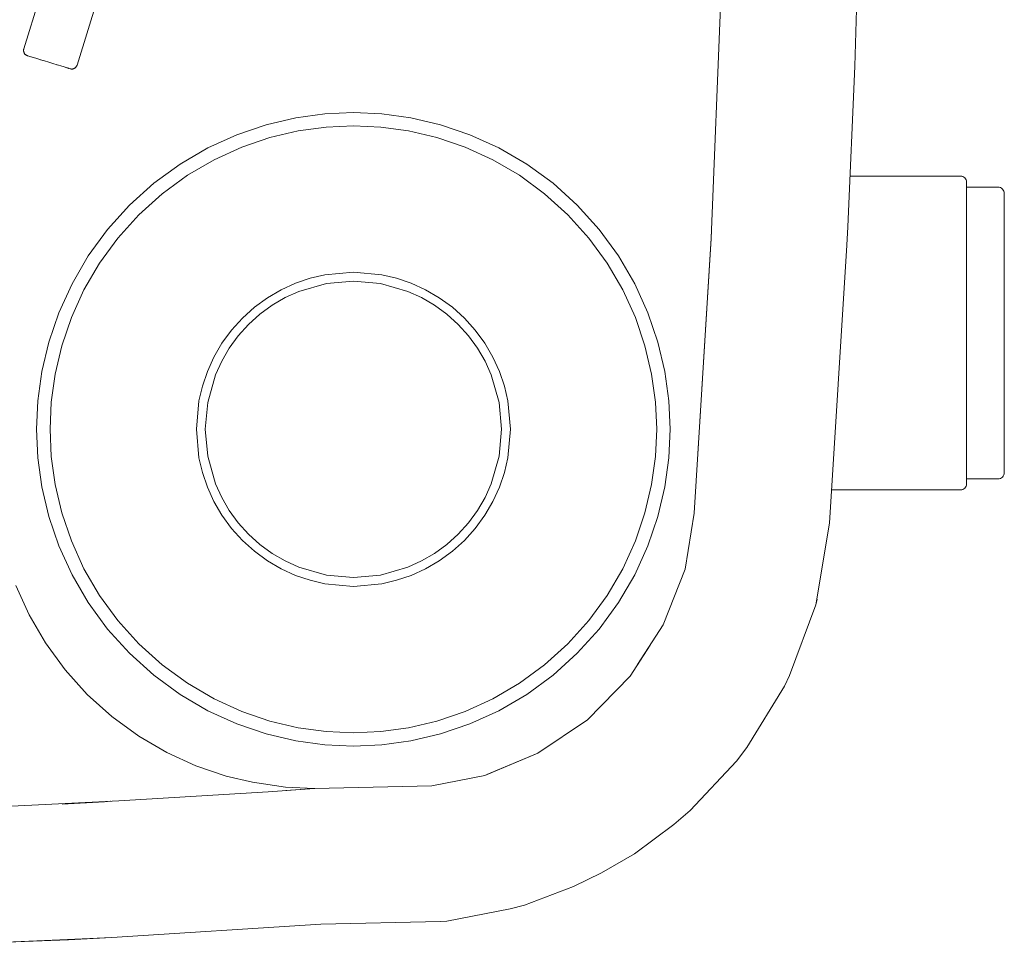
# Model space of a CAD drawing. Header units: millimetres. Extents: x -264 to 244, y -177 to 250.
# Tile 5 of 11: x 87 to 244, y -176 to -28. Entities that reach past the tile are written whole.
import ezdxf

# ---------------------------------------------------------------- set-up
doc = ezdxf.new("R2010")
doc.units = ezdxf.units.MM
doc.header["$MEASUREMENT"] = 0
doc.layers.add('material 1', color=7, linetype='Continuous')

msp = doc.modelspace()

# ---------------------------------------------------------------- linework, layer by layer
at = {"layer": 'material 1', "color": 7, "linetype": 'Continuous', "lineweight": 0}
for p, q in [((197.41, -62.97), (199.17, -18.83)), ((220.22, -35.64), (220.75, -19.43)), ((91.42, -22.15), (88.13, -32.88)), ((96.59, -35.48), (99.95, -24.58)), ((88.1, -33), (88.09, -33.07)), ((88.09, -33.07), (88.09, -33.13)), ((88.09, -33.13), (88.09, -33.19)), ((88.09, -33.19), (88.1, -33.26)), ((88.11, -32.94), (88.1, -33)), ((88.1, -33.26), (88.11, -33.32)), ((88.13, -32.88), (88.11, -32.94)), ((88.11, -33.32), (88.12, -33.38)), ((88.12, -33.38), (88.14, -33.44)), ((88.14, -33.44), (88.17, -33.5)), ((88.17, -33.5), (88.19, -33.56)), ((88.19, -33.56), (88.23, -33.62)), ((88.23, -33.62), (88.26, -33.67)), ((88.26, -33.67), (88.3, -33.72)), ((88.3, -33.72), (88.35, -33.77)), ((88.35, -33.77), (88.4, -33.81)), ((88.4, -33.81), (88.45, -33.85)), ((88.45, -33.85), (88.5, -33.88)), ((88.5, -33.88), (88.55, -33.92)), ((88.55, -33.92), (88.61, -33.94)), ((88.61, -33.94), (88.67, -33.97)), ((88.67, -33.97), (88.74, -33.99)), ((88.67, -33.97), (88.68, -33.97)), ((88.74, -33.99), (88.93, -34.05)), ((89.48, -34.22), (88.93, -34.05)), ((88.93, -34.05), (88.93, -34.05)), ((89.27, -34.15), (89.25, -34.15)), ((89.25, -34.15), (89.68, -34.28)), ((89.68, -34.28), (90.19, -34.44)), ((90.19, -34.44), (90.19, -34.44)), ((91.14, -34.73), (90.2, -34.44)), ((90.83, -34.63), (90.79, -34.62)), ((90.79, -34.62), (90.79, -34.62)), ((90.79, -34.62), (91.43, -34.82)), ((91.43, -34.82), (92.1, -35.02)), ((92.1, -35.02), (92.77, -35.23)), ((92.77, -35.23), (93.41, -35.43)), ((93.29, -35.39), (93.99, -35.61)), ((93.39, -35.42), (93.41, -35.43)), ((93.41, -35.43), (93.41, -35.43)), ((94, -35.61), (94, -35.61)), ((94, -35.61), (94.52, -35.77)), ((94.52, -35.77), (94.95, -35.9)), ((94.9, -35.88), (95.53, -36.08)), ((94.95, -35.9), (95.27, -36)), ((95.25, -35.99), (95.27, -36)), ((96.15, -36.01), (96.21, -35.98)), ((96.21, -35.98), (96.26, -35.94)), ((96.26, -35.94), (96.31, -35.9)), ((96.31, -35.9), (96.36, -35.86)), ((96.36, -35.86), (96.4, -35.81)), ((96.4, -35.81), (96.45, -35.76)), ((96.45, -35.76), (96.48, -35.71)), ((96.48, -35.71), (96.52, -35.66)), ((96.52, -35.66), (96.55, -35.6)), ((96.55, -35.6), (96.57, -35.54)), ((96.57, -35.54), (96.59, -35.48)), ((219.12, -61.19), (220.22, -35.64)), ((95.53, -36.08), (95.59, -36.09)), ((95.53, -36.08), (95.53, -36.08)), ((95.59, -36.09), (95.65, -36.1)), ((95.65, -36.1), (95.72, -36.11)), ((95.72, -36.11), (95.78, -36.11)), ((95.78, -36.11), (95.85, -36.1)), ((95.85, -36.1), (95.91, -36.09)), ((95.91, -36.09), (95.97, -36.08)), ((95.97, -36.08), (96.03, -36.06)), ((96.03, -36.06), (96.09, -36.04)), ((96.09, -36.04), (96.15, -36.01)), ((136, -43.21), (131.36, -43.85)), ((140.52, -43), (136, -43.21)), ((145.05, -43.21), (140.52, -43)), ((149.68, -43.85), (145.05, -43.21)), ((126.67, -44.95), (121.99, -46.54)), ((131.36, -43.85), (126.67, -44.95)), ((136.19, -45.33), (131.75, -45.94)), ((140.52, -45.13), (136.19, -45.33)), ((144.86, -45.33), (140.52, -45.13)), ((149.3, -45.94), (144.86, -45.33)), ((154.38, -44.95), (149.68, -43.85)), ((159.06, -46.54), (154.38, -44.95)), ((121.99, -46.54), (117.4, -48.63)), ((131.75, -45.94), (127.25, -46.99)), ((153.79, -46.99), (149.3, -45.94)), ((163.65, -48.63), (159.06, -46.54)), ((122.77, -48.52), (118.37, -50.52)), ((127.25, -46.99), (122.77, -48.52)), ((158.27, -48.52), (153.79, -46.99)), ((162.67, -50.52), (158.27, -48.52)), ((117.4, -48.63), (112.97, -51.21)), ((168.07, -51.21), (163.65, -48.63)), ((112.97, -51.21), (108.79, -54.26)), ((118.37, -50.52), (114.13, -52.99)), ((166.91, -52.99), (162.67, -50.52)), ((172.26, -54.26), (168.07, -51.21)), ((114.13, -52.99), (110.13, -55.92)), ((170.92, -55.92), (166.91, -52.99)), ((237.08, -53.14), (219.47, -53.14)), ((237.24, -53.15), (237.08, -53.14)), ((237.24, -53.15), (237.42, -53.2)), ((237.42, -53.2), (237.58, -53.29)), ((108.79, -54.26), (104.92, -57.75)), ((176.12, -57.75), (172.26, -54.26)), ((237.58, -53.29), (237.73, -53.41)), ((237.73, -53.41), (237.85, -53.55)), ((237.85, -53.55), (237.93, -53.72)), ((237.93, -53.72), (237.98, -53.89)), ((237.98, -53.89), (238, -54.06)), ((238, -54.06), (238, -54.16)), ((238, -54.16), (238, -54.35)), ((238, -54.35), (238, -54.72)), ((238, -54.72), (238, -55.23)), ((110.13, -55.92), (106.42, -59.25)), ((174.62, -59.25), (170.92, -55.92)), ((238, -54.88), (243, -54.88)), ((238, -55.74), (238, -55.23)), ((238, -55.74), (238, -56.74)), ((243.18, -54.89), (243, -54.88)), ((243.18, -54.89), (243.37, -54.95)), ((243.37, -54.95), (243.55, -55.04)), ((243.55, -55.04), (243.71, -55.17)), ((243.71, -55.17), (243.84, -55.33)), ((243.84, -55.33), (243.93, -55.51)), ((243.93, -55.51), (243.98, -55.69)), ((243.98, -55.69), (244, -55.88)), ((244, -55.88), (244, -55.97)), ((244, -55.97), (244, -56.15)), ((244, -56.15), (244, -56.49)), ((104.92, -57.75), (101.43, -61.62)), ((179.61, -61.62), (176.12, -57.75)), ((238, -56.74), (238, -57.97)), ((244, -56.49), (244, -56.96)), ((244, -57.43), (244, -56.96)), ((244, -57.43), (244, -58.35)), ((106.42, -59.25), (103.09, -62.96)), ((177.96, -62.96), (174.62, -59.25)), ((238, -57.97), (238, -59.43)), ((238, -59.43), (238, -61.09)), ((244, -58.35), (244, -59.49)), ((244, -59.49), (244, -60.84)), ((244, -60.84), (244, -62.37)), ((101.43, -61.62), (98.38, -65.8)), ((182.66, -65.8), (179.61, -61.62)), ((197.41, -62.97), (197.45, -61.8)), ((219.12, -61.19), (218.97, -64.07)), ((238, -61.09), (238, -62.93)), ((244, -62.37), (244, -64.08)), ((103.09, -62.96), (100.16, -66.97)), ((180.88, -66.97), (177.96, -62.96)), ((194.68, -106.69), (197.41, -62.97)), ((194.68, -106.69), (197.4, -63.01)), ((197.4, -63.01), (197.41, -62.97)), ((216.22, -108.27), (218.97, -64.07)), ((238, -62.93), (238, -63.95)), ((238, -63.95), (238, -65.11)), ((244, -64.08), (244, -65.02)), ((238, -65.11), (238, -66.3)), ((244, -65.02), (244, -66.45)), ((98.38, -65.8), (95.8, -70.23)), ((100.16, -66.97), (97.69, -71.2)), ((183.36, -71.2), (180.88, -66.97)), ((185.25, -70.23), (182.66, -65.8)), ((238, -66.3), (238, -67.55)), ((244, -66.45), (244, -67.95)), ((135.98, -68.81), (133.65, -69.35)), ((140.52, -68.39), (135.98, -68.81)), ((145.06, -68.81), (140.52, -68.39)), ((147.39, -69.35), (145.06, -68.81)), ((238, -67.55), (238, -68.82)), ((238, -68.82), (238, -70.58)), ((244, -67.95), (244, -69.52)), ((95.8, -70.23), (93.71, -74.82)), ((131.33, -70.14), (129.06, -71.18)), ((133.65, -69.35), (131.33, -70.14)), ((136.24, -70.19), (131.85, -71.45)), ((140.52, -69.8), (136.24, -70.19)), ((144.81, -70.19), (140.52, -69.8)), ((149.19, -71.45), (144.81, -70.19)), ((149.71, -70.14), (147.39, -69.35)), ((151.99, -71.18), (149.71, -70.14)), ((187.34, -74.82), (185.25, -70.23)), ((244, -69.52), (244, -71.14)), ((97.69, -71.2), (95.69, -75.6)), ((129.06, -71.18), (126.86, -72.46)), ((131.85, -71.45), (129.7, -72.43)), ((151.34, -72.43), (149.19, -71.45)), ((154.18, -72.46), (151.99, -71.18)), ((185.36, -75.6), (183.36, -71.2)), ((238, -70.58), (238, -72.39)), ((244, -71.14), (244, -72.82)), ((126.86, -72.46), (124.79, -73.97)), ((129.7, -72.43), (127.63, -73.64)), ((153.41, -73.64), (151.34, -72.43)), ((156.26, -73.97), (154.18, -72.46)), ((238, -72.39), (238, -74.24)), ((244, -72.82), (244, -74.53)), ((93.71, -74.82), (92.12, -79.5)), ((124.79, -73.97), (122.87, -75.7)), ((125.67, -75.06), (123.86, -76.7)), ((127.63, -73.64), (125.67, -75.06)), ((155.37, -75.06), (153.41, -73.64)), ((157.18, -76.7), (155.37, -75.06)), ((158.17, -75.7), (156.26, -73.97)), ((188.93, -79.5), (187.34, -74.82)), ((238, -74.24), (238, -76.13)), ((244, -74.53), (244, -76.28)), ((95.69, -75.6), (94.16, -80.08)), ((122.87, -75.7), (121.14, -77.62)), ((123.86, -76.7), (122.23, -78.5)), ((158.81, -78.5), (157.18, -76.7)), ((159.9, -77.62), (158.17, -75.7)), ((186.88, -80.08), (185.36, -75.6)), ((238, -76.13), (238, -78.05)), ((244, -76.28), (244, -78.05)), ((121.14, -77.62), (119.63, -79.69)), ((161.42, -79.69), (159.9, -77.62)), ((238, -78.05), (238, -79.98)), ((244, -78.05), (244, -79.83)), ((92.12, -79.5), (91.01, -84.19)), ((119.63, -79.69), (118.35, -81.89)), ((122.23, -78.5), (120.8, -80.46)), ((160.24, -80.46), (158.81, -78.5)), ((162.7, -81.89), (161.42, -79.69)), ((190.03, -84.19), (188.93, -79.5)), ((94.16, -80.08), (93.11, -84.58)), ((120.8, -80.46), (119.6, -82.53)), ((161.45, -82.53), (160.24, -80.46)), ((187.94, -84.58), (186.88, -80.08)), ((238, -79.98), (238, -81.87)), ((244, -79.83), (244, -81.58)), ((118.35, -81.89), (117.31, -84.16)), ((119.6, -82.53), (118.62, -84.68)), ((162.43, -84.68), (161.45, -82.53)), ((163.73, -84.16), (162.7, -81.89)), ((238, -81.87), (238, -83.72)), ((244, -81.58), (244, -83.29)), ((91.01, -84.19), (90.38, -88.83)), ((117.31, -84.16), (116.52, -86.48)), ((164.52, -86.48), (163.73, -84.16)), ((190.67, -88.83), (190.03, -84.19)), ((238, -83.72), (238, -85.53)), ((244, -83.29), (244, -84.96)), ((93.11, -84.58), (92.5, -89.02)), ((118.62, -84.68), (117.36, -89.07)), ((163.69, -89.07), (162.43, -84.68)), ((188.55, -89.02), (187.94, -84.58)), ((238, -85.53), (238, -87.29)), ((244, -84.96), (244, -86.59)), ((116.52, -86.48), (115.98, -88.81)), ((165.07, -88.81), (164.52, -86.48)), ((238, -87.29), (238, -88.98)), ((244, -86.59), (244, -88.15)), ((90.38, -88.83), (90.17, -93.35)), ((92.5, -89.02), (92.3, -93.35)), ((115.98, -88.81), (115.56, -93.35)), ((117.36, -89.07), (116.96, -93.35)), ((164.08, -93.35), (163.69, -89.07)), ((165.48, -93.35), (165.07, -88.81)), ((188.74, -93.35), (188.55, -89.02)), ((190.87, -93.35), (190.67, -88.83)), ((238, -88.98), (238, -90.61)), ((244, -88.15), (244, -89.66)), ((238, -90.61), (238, -92.16)), ((244, -89.66), (244, -91.09)), ((238, -92.16), (238, -93.18)), ((244, -91.09), (244, -92.03)), ((244, -92.03), (244, -93.74)), ((90.17, -93.35), (90.38, -97.88)), ((92.3, -93.35), (92.5, -97.69)), ((115.56, -93.35), (115.98, -97.89)), ((116.96, -93.35), (117.36, -97.64)), ((163.69, -97.64), (164.08, -93.35)), ((165.07, -97.89), (165.48, -93.35)), ((188.55, -97.69), (188.74, -93.35)), ((190.67, -97.88), (190.87, -93.35)), ((238, -93.18), (238, -95.02)), ((244, -93.74), (244, -95.27)), ((238, -95.02), (238, -96.68)), ((244, -95.27), (244, -96.62)), ((238, -96.68), (238, -98.14)), ((244, -96.62), (244, -97.75)), ((90.38, -97.88), (91.01, -102.51)), ((92.5, -97.69), (93.11, -102.13)), ((115.98, -97.89), (116.52, -100.22)), ((117.36, -97.64), (118.62, -102.02)), ((162.43, -102.02), (163.69, -97.64)), ((164.52, -100.22), (165.07, -97.89)), ((187.94, -102.13), (188.55, -97.69)), ((190.03, -102.51), (190.67, -97.88)), ((238, -98.14), (238, -99.37)), ((244, -97.75), (244, -98.68)), ((238, -99.37), (238, -100.36)), ((244, -99.15), (244, -98.68)), ((244, -99.15), (244, -99.62)), ((244, -99.62), (244, -99.96)), ((244, -99.96), (244, -100.14)), ((244, -100.14), (244, -100.23)), ((116.52, -100.22), (117.31, -102.54)), ((163.73, -102.54), (164.52, -100.22)), ((238, -100.88), (238, -100.36)), ((238, -100.88), (238, -101.39)), ((238, -101.23), (243, -101.23)), ((238, -101.39), (238, -101.75)), ((243.18, -101.22), (243, -101.23)), ((243.18, -101.22), (243.37, -101.16)), ((243.37, -101.16), (243.55, -101.07)), ((243.55, -101.07), (243.71, -100.94)), ((243.71, -100.94), (243.84, -100.78)), ((243.84, -100.78), (243.93, -100.6)), ((243.93, -100.6), (243.98, -100.41)), ((243.98, -100.41), (244, -100.23)), ((91.01, -102.51), (92.12, -107.21)), ((93.11, -102.13), (94.16, -106.62)), ((117.31, -102.54), (118.35, -104.82)), ((118.62, -102.02), (119.6, -104.17)), ((161.45, -104.17), (162.43, -102.02)), ((162.7, -104.82), (163.73, -102.54)), ((186.88, -106.62), (187.94, -102.13)), ((188.93, -107.21), (190.03, -102.51)), ((216.55, -102.97), (237.08, -102.97)), ((237.24, -102.96), (237.08, -102.97)), ((237.24, -102.96), (237.42, -102.91)), ((237.42, -102.91), (237.58, -102.82)), ((237.58, -102.82), (237.73, -102.7)), ((237.73, -102.7), (237.85, -102.55)), ((237.85, -102.55), (237.93, -102.39)), ((237.93, -102.39), (237.98, -102.22)), ((237.98, -102.22), (238, -102.05)), ((238, -101.75), (238, -101.95)), ((238, -101.95), (238, -102.05)), ((118.35, -104.82), (119.63, -107.01)), ((119.6, -104.17), (120.8, -106.24)), ((160.24, -106.24), (161.45, -104.17)), ((161.42, -107.01), (162.7, -104.82)), ((120.8, -106.24), (122.23, -108.2)), ((158.81, -108.2), (160.24, -106.24)), ((92.12, -107.21), (93.71, -111.89)), ((94.16, -106.62), (95.69, -111.1)), ((119.63, -107.01), (121.14, -109.09)), ((159.9, -109.09), (161.42, -107.01)), ((185.36, -111.1), (186.88, -106.62)), ((187.34, -111.89), (188.93, -107.21)), ((193.24, -115.59), (194.68, -106.69)), ((121.14, -109.09), (122.87, -111)), ((122.23, -108.2), (123.86, -110.01)), ((157.18, -110.01), (158.81, -108.2)), ((158.17, -111), (159.9, -109.09)), ((214.03, -121.23), (216.22, -108.27)), ((95.69, -111.1), (97.69, -115.5)), ((122.87, -111), (124.79, -112.73)), ((123.86, -110.01), (125.67, -111.64)), ((155.37, -111.64), (157.18, -110.01)), ((156.26, -112.73), (158.17, -111)), ((183.36, -115.5), (185.36, -111.1)), ((93.71, -111.89), (95.8, -116.48)), ((125.67, -111.64), (127.63, -113.07)), ((153.41, -113.07), (155.37, -111.64)), ((185.25, -116.48), (187.34, -111.89)), ((124.79, -112.73), (126.86, -114.25)), ((126.86, -114.25), (129.06, -115.53)), ((127.63, -113.07), (129.7, -114.28)), ((151.34, -114.28), (153.41, -113.07)), ((151.99, -115.53), (154.18, -114.25)), ((154.18, -114.25), (156.26, -112.73)), ((97.69, -115.5), (100.16, -119.74)), ((129.06, -115.53), (131.33, -116.56)), ((129.7, -114.28), (131.85, -115.26)), ((131.85, -115.26), (136.24, -116.52)), ((144.81, -116.52), (149.19, -115.26)), ((149.19, -115.26), (151.34, -114.28)), ((149.71, -116.56), (151.99, -115.53)), ((180.88, -119.74), (183.36, -115.5)), ((189.79, -124.45), (193.24, -115.59)), ((95.8, -116.48), (98.38, -120.9)), ((131.33, -116.56), (133.65, -117.35)), ((133.65, -117.35), (135.98, -117.9)), ((136.24, -116.52), (140.52, -116.91)), ((140.52, -116.91), (144.81, -116.52)), ((145.06, -117.9), (147.39, -117.35)), ((147.39, -117.35), (149.71, -116.56)), ((182.66, -120.9), (185.25, -116.48)), ((86.86, -118.2), (88.97, -122.82)), ((135.98, -117.9), (140.52, -118.31)), ((140.52, -118.31), (145.06, -117.9)), ((100.16, -119.74), (103.09, -123.75)), ((177.96, -123.75), (180.88, -119.74)), ((214.03, -121.23), (214.23, -120.37)), ((98.38, -120.9), (101.43, -125.09)), ((179.61, -125.09), (182.66, -120.9)), ((214.03, -121.23), (209.86, -132.49)), ((88.97, -122.82), (91.58, -127.3)), ((101.43, -125.09), (104.92, -128.95)), ((103.09, -123.75), (106.42, -127.45)), ((174.62, -127.45), (177.96, -123.75)), ((176.12, -128.95), (179.61, -125.09)), ((185.7, -130.73), (189.79, -124.45)), ((91.58, -127.3), (91.59, -127.31)), ((91.58, -127.3), (91.59, -127.31)), ((91.65, -127.38), (91.59, -127.3)), ((91.59, -127.31), (94.68, -131.55)), ((106.42, -127.45), (110.13, -130.79)), ((170.92, -130.79), (174.62, -127.45)), ((184.53, -132.6), (187.71, -127.65)), ((184.53, -132.6), (187.69, -127.68)), ((104.92, -128.95), (108.79, -132.44)), ((172.26, -132.44), (176.12, -128.95)), ((110.13, -130.79), (114.13, -133.71)), ((166.91, -133.71), (170.92, -130.79)), ((94.68, -131.55), (98.22, -135.47)), ((108.79, -132.44), (112.97, -135.49)), ((168.07, -135.49), (172.26, -132.44)), ((177.74, -139.52), (184.53, -132.6)), ((209.04, -134.16), (209.86, -132.49)), ((209.86, -132.49), (209.86, -132.49)), ((114.13, -133.71), (118.37, -136.19)), ((162.67, -136.19), (166.91, -133.71)), ((209.04, -134.16), (203.06, -143.91)), ((98.22, -135.47), (98.22, -135.47)), ((98.22, -135.47), (102.14, -139.01)), ((112.97, -135.49), (117.4, -138.08)), ((163.65, -138.08), (168.07, -135.49)), ((118.37, -136.19), (122.77, -138.19)), ((158.27, -138.19), (162.67, -136.19)), ((102.14, -139.01), (106.39, -142.11)), ((117.4, -138.08), (121.99, -140.17)), ((122.77, -138.19), (127.25, -139.71)), ((153.79, -139.71), (158.27, -138.19)), ((159.06, -140.17), (163.65, -138.08)), ((121.99, -140.17), (126.67, -141.76)), ((127.25, -139.71), (131.75, -140.77)), ((131.75, -140.77), (136.19, -141.38)), ((144.86, -141.38), (149.3, -140.77)), ((149.3, -140.77), (153.79, -139.71)), ((154.38, -141.76), (159.06, -140.17)), ((177.74, -139.52), (169.86, -144.83)), ((106.31, -142.05), (106.39, -142.11)), ((106.4, -142.1), (106.39, -142.1)), ((106.39, -142.11), (106.39, -142.11)), ((106.39, -142.11), (110.88, -144.73)), ((126.67, -141.76), (131.36, -142.86)), ((136.19, -141.38), (140.52, -141.57)), ((140.52, -141.57), (144.86, -141.38)), ((149.68, -142.86), (154.38, -141.76)), ((131.36, -142.86), (136, -143.5)), ((136, -143.5), (140.52, -143.7)), ((140.52, -143.7), (145.05, -143.5)), ((145.05, -143.5), (149.68, -142.86)), ((201.41, -146.07), (203.06, -143.91)), ((203.06, -143.91), (203.06, -143.91)), ((203.06, -143.91), (203.06, -143.91)), ((110.88, -144.73), (115.5, -146.83)), ((161.44, -148.36), (169.86, -144.83)), ((161.74, -148.23), (169.86, -144.83)), ((115.5, -146.83), (120.28, -148.46)), ((201.41, -146.07), (194.05, -153.94)), ((120.28, -148.46), (124.48, -149.45)), ((152.99, -150.02), (161.44, -148.36)), ((124.48, -149.45), (129.74, -150.23)), ((129.74, -150.23), (134.33, -150.43)), ((134.33, -150.43), (152.99, -150.02)), ((127, -150.94), (103.26, -152.4)), ((134.33, -150.43), (127, -150.94)), ((129.77, -150.75), (134.34, -150.46)), ((134.34, -150.46), (134.33, -150.47)), ((103.26, -152.4), (79.6, -153.59)), ((94.21, -152.92), (100.95, -152.53)), ((94.21, -152.92), (94.21, -152.92)), ((100.95, -152.53), (99.17, -152.61)), ((101.88, -152.47), (100.95, -152.53)), ((100.95, -152.53), (101.96, -152.47)), ((191.49, -156.16), (194.05, -153.94)), ((194.05, -153.94), (194.05, -153.94)), ((194.05, -153.94), (194.05, -153.94)), ((191.49, -156.16), (185.19, -160.79)), ((179.98, -163.86), (185.19, -160.79)), ((185.19, -160.79), (185.19, -160.79)), ((185.19, -160.79), (185.19, -160.79)), ((179.98, -163.86), (175.52, -166.03)), ((167.7, -168.97), (175.52, -166.03)), ((175.52, -166.03), (175.52, -166.03)), ((175.52, -166.03), (175.52, -166.03)), ((167.7, -168.97), (165.46, -169.58)), ((165.46, -169.58), (155.4, -171.49)), ((165.46, -169.58), (165.46, -169.58)), ((102.13, -174.09), (135.33, -172.01)), ((135.33, -172.01), (154.35, -171.59)), ((155.4, -171.49), (154.35, -171.59)), ((55.05, -176.11), (95.06, -174.43)), ((95.21, -174.46), (55.05, -176.15)), ((95.06, -174.43), (102.13, -174.09)), ((95.08, -174.46), (95.21, -174.46)), ((102.13, -174.09), (95.21, -174.46)), ((102.13, -174.09), (102.13, -174.09))]:
    msp.add_line(p, q, dxfattribs=at)
at = {"layer": 'material 1', "color": 7, "linetype": 'Continuous', "lineweight": 0, "flags": 128}
msp.add_lwpolyline([(98.22, -135.47), (98.22, -135.47), (98.22, -135.47)], dxfattribs=at)

doc.saveas('drawing.dxf')
